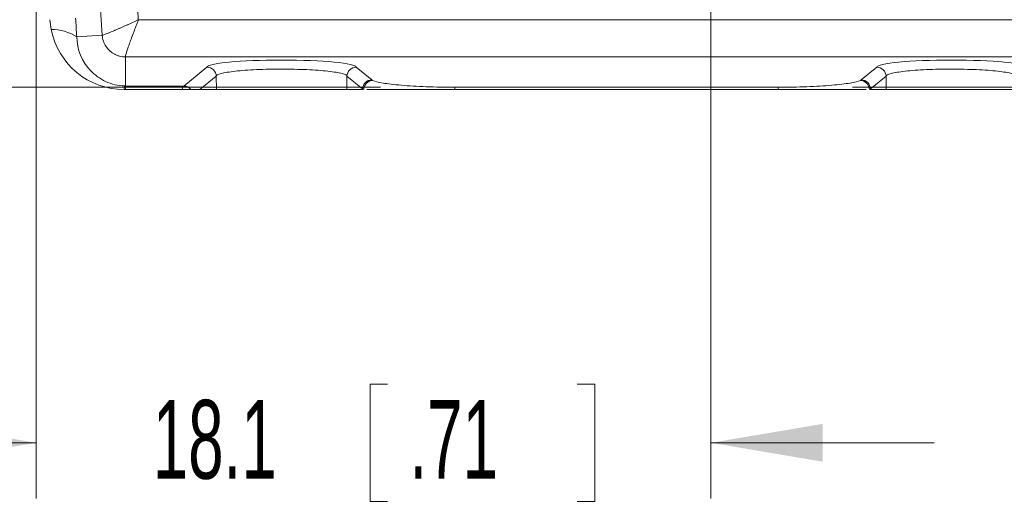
# Model space of a CAD drawing. Header units: millimetres. Extents: x 10 to 272, y 8 to 208.
# Tile 10 of 15: x 160 to 187, y 91 to 104. Entities that reach past the tile are written whole.
import ezdxf

# ---------------------------------------------------------------- set-up
doc = ezdxf.new("R2010")
doc.units = ezdxf.units.MM
doc.styles.add('SLDTEXTSTYLE1', font='TXT', dxfattribs={"width": 0.605})
doc.dimstyles.new('SLDDIMSTYLE3', dxfattribs={"dimtxt": 2.054655, "dimasz": 3, "dimexe": 0, "dimexo": 0.0625, "dimgap": 0.513664, "dimtad": 0, "dimtih": 1, "dimtoh": 1, "dimdec": 1, "dimrnd": 1e-09, "dimzin": 12, "dimdsep": 46, "dimtxsty": 'SLDTEXTSTYLE1', "dimsah": 1, "dimcen": 0.09, "dimadec": 0, "dimazin": 3, "dimtfac": 1, "dimtdec": 1, "dimtofl": 0, "dimtmove": 0, "dimatfit": 3, "dimfxl": 1, "dimfrac": 2, "dimtolj": 1, "dimtzin": 12, "dimarcsym": 0})
doc.dimstyles.new('SLDDIMSTYLE6', dxfattribs={"dimtxt": 2.054655, "dimasz": 3, "dimexe": 0, "dimexo": 0.0625, "dimgap": 0.513664, "dimtad": 0, "dimtih": 1, "dimtoh": 1, "dimdec": 1, "dimrnd": 1e-09, "dimzin": 12, "dimdsep": 46, "dimtxsty": 'SLDTEXTSTYLE1', "dimsah": 1, "dimcen": 0.09, "dimadec": 0, "dimazin": 3, "dimtfac": 1, "dimtdec": 1, "dimtmove": 0, "dimatfit": 0, "dimfxl": 1, "dimfrac": 2, "dimtolj": 1, "dimtzin": 12, "dimarcsym": 0})

# ---------------------------------------------------------------- blocks, each defined once
blk = doc.blocks.new('_D_16')
at = {"color": 7, "linetype": 'Continuous', "lineweight": 0}
for p, q in [((178.79, 112.478), (178.79, 90.99)), ((160.652, 112.074), (160.652, 90.99)), ((170.099, 94.068), (169.628, 94.068)), ((169.628, 94.068), (169.628, 90.912)), ((175.194, 94.068), (175.665, 94.068)), ((175.665, 94.068), (175.665, 90.912)), ((160.652, 92.49), (154.652, 92.49)), ((178.79, 92.49), (184.79, 92.49)), ((169.628, 90.912), (170.099, 90.912)), ((175.665, 90.912), (175.194, 90.912))]:
    blk.add_line(p, q, dxfattribs=at)
for points in [[(160.652, 92.49), (157.652, 92.998), (157.652, 91.982)], [(178.79, 92.49), (181.79, 91.982), (181.79, 92.998)]]:
    blk.add_solid(points, dxfattribs=at)
at = {"color": 7, "linetype": 'Continuous', "lineweight": 0, "char_height": 2.1167, "attachment_point": 1, "style": 'SLDTEXTSTYLE1'}
for s, insert in [('18.1', (163.788, 93.641)), ('.71', (170.687, 93.641))]:
    blk.add_mtext(s, dxfattribs=dict(at, insert=insert))
blk = doc.blocks.new('_D_17')
at = {"color": 7, "linetype": 'Continuous', "lineweight": 0}
for p, q in [((150.642, 109.394), (150.642, 115.394)), ((166.437, 109.394), (149.142, 109.394)), ((150.054, 107.361), (149.584, 107.361)), ((149.584, 107.361), (149.584, 104.206)), ((155.15, 107.361), (155.62, 107.361)), ((155.62, 107.361), (155.62, 104.206)), ((149.584, 104.206), (150.054, 104.206)), ((155.62, 104.206), (155.15, 104.206)), ((169.91, 102.049), (149.142, 102.049)), ((150.642, 102.049), (150.642, 96.049))]:
    blk.add_line(p, q, dxfattribs=at)
for points in [[(150.642, 109.394), (151.15, 112.394), (150.134, 112.394)], [(150.642, 102.049), (150.134, 99.049), (151.15, 99.049)]]:
    blk.add_solid(points, dxfattribs=at)
at = {"color": 7, "linetype": 'Continuous', "lineweight": 0, "char_height": 2.1167, "attachment_point": 1, "style": 'SLDTEXTSTYLE1'}
for s, insert in [('7.3', (145.311, 106.934)), ('.29', (150.642, 106.934))]:
    blk.add_mtext(s, dxfattribs=dict(at, insert=insert))
blk = doc.blocks.new('_D_19')
at = {"color": 7, "linetype": 'Continuous', "lineweight": 0}
for p, q in [((190.719, 120.978), (204.962, 120.978)), ((203.462, 120.978), (203.462, 114.218)), ((203.658, 113.747), (203.188, 113.747)), ((203.188, 113.747), (203.188, 110.592)), ((208.754, 113.747), (209.224, 113.747)), ((209.224, 113.747), (209.224, 110.592)), ((203.188, 110.592), (203.658, 110.592)), ((209.224, 110.592), (208.754, 110.592)), ((203.462, 102.049), (203.462, 110.122)), ((182.594, 102.049), (204.962, 102.049))]:
    blk.add_line(p, q, dxfattribs=at)
for points in [[(203.462, 120.978), (202.954, 117.978), (203.97, 117.978)], [(203.462, 102.049), (203.97, 105.049), (202.954, 105.049)]]:
    blk.add_solid(points, dxfattribs=at)
at = {"color": 7, "linetype": 'Continuous', "lineweight": 0, "char_height": 2.1167, "attachment_point": 1, "style": 'SLDTEXTSTYLE1'}
for s, insert in [('18.9', (197.347, 113.321)), ('.75', (204.246, 113.321))]:
    blk.add_mtext(s, dxfattribs=dict(at, insert=insert))

msp = doc.modelspace()

# ---------------------------------------------------------------- linework, layer by layer
at = {"color": 7, "linetype": 'Continuous', "lineweight": 15}
for p, q in [((163.401, 103.858), (189.103, 103.858)), ((162.429, 103.447), (161.744, 103.403)), ((189.452, 102.863), (163.052, 102.863)), ((163.052, 102.863), (163.052, 102.081)), ((164.624, 102.081), (165.246, 102.588)), ((169.258, 102.588), (169.676, 102.248)), ((182.828, 102.248), (183.246, 102.588)), ((165.496, 102.345), (165.056, 101.987)), ((165.496, 102.342), (165.502, 101.987)), ((169.008, 102.342), (169.002, 101.987)), ((169.428, 102.003), (169.008, 102.345)), ((183.496, 102.345), (183.076, 102.003)), ((183.496, 102.342), (183.502, 101.987)), ((163.052, 101.987), (163.021, 101.987)), ((163.052, 102.081), (164.624, 102.081)), ((163.052, 102.081), (163.052, 101.987)), ((164.573, 101.987), (163.052, 101.987)), ((165.056, 101.987), (164.816, 101.987)), ((165.056, 101.987), (165.502, 101.987)), ((165.502, 101.987), (169.002, 101.987)), ((169.002, 101.987), (169.428, 101.987)), ((169.428, 101.987), (169.428, 102.003)), ((171.91, 102.049), (180.594, 102.049)), ((171.91, 102.049), (171.91, 101.987)), ((180.594, 101.987), (171.91, 101.987)), ((180.594, 102.049), (180.594, 101.987)), ((183.076, 102.003), (183.076, 101.987)), ((183.076, 101.987), (183.502, 101.987)), ((183.502, 101.987), (187.002, 101.987))]:
    msp.add_line(p, q, dxfattribs=at)
for centre, radius, start, end in [((358.969, 116.015), 196.941, 175.93361, 183.65873), ((358.969, 116.015), 195.946, 182.24574, 183.5569), ((163.021, 103.987), 2, 183.5125, 191.1684), ((163.021, 103.987), 2, 191.1684, 270), ((161.076, 102.365), 1.235, 57.2424, 90.7718), ((169.68, 101.996), 0.252, 90.8198, 178.3206), ((169.71, 101.979), 0.253, 91.6406, 178.1965), ((182.794, 101.979), 0.253, 1.8035, 88.3594), ((182.824, 101.996), 0.252, 1.6794, 89.1802), ((163.481, 101.939), 0.463, 162.0473, 174.0267), ((164.62, 101.83), 0.251, 38.6126, 89.2461)]:
    msp.add_arc(centre, radius, start, end, dxfattribs=at)
for centre, major_axis, ratio, start_param, end_param in [((167.252, 102.587), (2.006, 0), 0.096289, 0.006214, 3.135379), ((185.252, 102.587), (2.006, 0), 0.096289, 0.006214, 3.135379), ((164.689, 99.593), (-0.04, 2.5), 0.107973, 0.094265, 0.29038)]:
    msp.add_ellipse(centre, major_axis=major_axis, ratio=ratio, start_param=start_param, end_param=end_param, dxfattribs=at)
for points in [[(161.716, 103.907), (161.726, 103.738), (161.736, 103.57), (161.744, 103.403)], [(165.496, 102.342), (165.496, 102.343), (165.496, 102.344), (165.496, 102.345)], [(169.008, 102.345), (169.008, 102.344), (169.008, 102.343), (169.008, 102.342)], [(169.676, 102.248), (169.683, 102.242), (169.692, 102.237), (169.703, 102.232)], [(182.801, 102.232), (182.812, 102.237), (182.821, 102.242), (182.828, 102.248)], [(183.496, 102.342), (183.496, 102.343), (183.496, 102.344), (183.496, 102.345)], [(163.041, 102.082), (163.045, 102.081), (163.049, 102.081), (163.052, 102.081)]]:
    msp.add_open_spline(points, degree=3, dxfattribs=at)
for points, knots in [([(162.429, 103.447), (162.437, 103.448), (162.451, 103.452), (162.485, 103.463), (162.498, 103.467), (162.527, 103.478), (162.544, 103.485), (162.57, 103.495), (162.579, 103.498), (162.614, 103.512), (162.643, 103.524), (162.695, 103.546), (162.717, 103.555), (162.762, 103.574), (162.785, 103.584), (162.831, 103.604), (162.854, 103.614), (162.9, 103.634), (162.924, 103.645), (162.973, 103.666), (162.997, 103.677), (163.048, 103.699), (163.073, 103.711), (163.123, 103.733), (163.148, 103.744), (163.198, 103.767), (163.223, 103.778), (163.299, 103.812), (163.35, 103.836), (163.401, 103.858)], [0, 0, 0, 0, 0.144469, 0.144469, 0.216704, 0.216704, 0.288938, 0.288938, 0.321236, 0.321236, 0.418128, 0.418128, 0.482723, 0.482723, 0.547318, 0.547318, 0.605313, 0.605313, 0.663308, 0.663308, 0.721304, 0.721304, 0.779299, 0.779299, 0.834474, 0.834474, 0.889649, 0.889649, 1, 1, 1, 1]), ([(163.401, 103.858), (163.389, 103.828), (163.368, 103.77), (163.337, 103.689), (163.311, 103.619), (163.288, 103.56), (163.253, 103.465), (163.207, 103.34), (163.153, 103.191), (163.11, 103.065), (163.077, 102.964), (163.056, 102.892), (163.054, 102.872), (163.052, 102.863)], [0, 0, 0, 0, 0.064488, 0.121743, 0.171764, 0.214552, 0.250106, 0.381713, 0.499776, 0.627821, 0.750403, 0.875586, 1, 1, 1, 1]), ([(161.744, 103.403), (161.751, 103.056), (161.892, 102.733), (162.232, 102.376), (162.367, 102.277), (162.598, 102.168), (162.68, 102.139), (162.853, 102.096), (162.946, 102.083), (163.041, 102.082)], [0, 0, 0, 0, 0.5, 0.5, 0.75, 0.75, 0.875, 0.875, 1, 1, 1, 1]), ([(163.052, 102.863), (163.025, 102.864), (162.972, 102.867), (162.893, 102.883), (162.818, 102.908), (162.748, 102.942), (162.684, 102.984), (162.606, 103.049), (162.524, 103.147), (162.453, 103.289), (162.437, 103.394), (162.429, 103.447)], [0, 0, 0, 0, 0.0869641, 0.172461, 0.2565261, 0.3391951, 0.4205039, 0.5004884, 0.6614626, 0.8278717, 1, 1, 1, 1]), ([(165.496, 102.345), (165.494, 102.41), (165.466, 102.472), (165.374, 102.561), (165.31, 102.588), (165.246, 102.588)], [0, 0, 0, 0, 0.5, 0.5, 1, 1, 1, 1]), ([(169.008, 102.342), (169.009, 102.355), (168.997, 102.367), (168.953, 102.392), (168.919, 102.404), (168.788, 102.439), (168.658, 102.461), (168.415, 102.488), (168.325, 102.496), (168.134, 102.51), (168.033, 102.516), (167.82, 102.526), (167.708, 102.529), (167.483, 102.534), (167.368, 102.536), (167.02, 102.536), (166.791, 102.531), (166.471, 102.516), (166.37, 102.51), (166.179, 102.496), (166.089, 102.488), (165.846, 102.461), (165.716, 102.439), (165.541, 102.393), (165.496, 102.368), (165.496, 102.342)], [0, 0, 0, 0, 0.0625, 0.0625, 0.125, 0.125, 0.25, 0.25, 0.3125, 0.3125, 0.375, 0.375, 0.4375, 0.4375, 0.5, 0.5, 0.625, 0.625, 0.6875, 0.6875, 0.75, 0.75, 0.875, 0.875, 1, 1, 1, 1]), ([(169.008, 102.345), (169.01, 102.41), (169.038, 102.472), (169.13, 102.561), (169.194, 102.588), (169.258, 102.588)], [0, 0, 0, 0, 0.5, 0.5, 1, 1, 1, 1]), ([(183.496, 102.345), (183.494, 102.41), (183.466, 102.472), (183.374, 102.561), (183.31, 102.588), (183.246, 102.588)], [0, 0, 0, 0, 0.5, 0.5, 1, 1, 1, 1]), ([(187.008, 102.342), (187.009, 102.355), (186.997, 102.367), (186.953, 102.392), (186.919, 102.404), (186.788, 102.439), (186.658, 102.461), (186.415, 102.488), (186.325, 102.496), (186.134, 102.51), (186.033, 102.516), (185.82, 102.526), (185.708, 102.529), (185.483, 102.534), (185.368, 102.536), (185.02, 102.536), (184.791, 102.531), (184.471, 102.516), (184.37, 102.51), (184.179, 102.496), (184.089, 102.488), (183.846, 102.461), (183.716, 102.439), (183.541, 102.393), (183.496, 102.368), (183.496, 102.342)], [0, 0, 0, 0, 0.0625, 0.0625, 0.125, 0.125, 0.25, 0.25, 0.3125, 0.3125, 0.375, 0.375, 0.4375, 0.4375, 0.5, 0.5, 0.625, 0.625, 0.6875, 0.6875, 0.75, 0.75, 0.875, 0.875, 1, 1, 1, 1]), ([(169.703, 102.232), (169.754, 102.207), (169.847, 102.182), (170.041, 102.15), (170.115, 102.139), (170.28, 102.12), (170.373, 102.111), (170.569, 102.094), (170.674, 102.087), (170.898, 102.073), (171.017, 102.068), (171.261, 102.058), (171.386, 102.055), (171.644, 102.05), (171.777, 102.049), (171.91, 102.049)], [0, 0, 0, 0, 0.25, 0.25, 0.375, 0.375, 0.5, 0.5, 0.625, 0.625, 0.75, 0.75, 0.875, 0.875, 1, 1, 1, 1]), ([(180.594, 102.049), (180.727, 102.049), (180.86, 102.05), (181.118, 102.055), (181.243, 102.058), (181.487, 102.068), (181.607, 102.073), (181.83, 102.087), (181.935, 102.094), (182.132, 102.111), (182.224, 102.12), (182.389, 102.139), (182.463, 102.15), (182.657, 102.182), (182.75, 102.207), (182.801, 102.232)], [0, 0, 0, 0, 0.125, 0.125, 0.25, 0.25, 0.375, 0.375, 0.5, 0.5, 0.625, 0.625, 0.75, 0.75, 1, 1, 1, 1]), ([(164.816, 101.987), (164.799, 101.987), (164.777, 101.987), (164.727, 101.987), (164.708, 101.987), (164.669, 101.987), (164.654, 101.987), (164.618, 101.987), (164.596, 101.987), (164.573, 101.987)], [0, 0, 0, 0, 0.5, 0.5, 0.75, 0.75, 0.875, 0.875, 1, 1, 1, 1]), ([(169.458, 101.987), (169.458, 101.987), (169.458, 101.987), (169.458, 101.987), (169.445, 101.992), (169.436, 101.998), (169.428, 102.003), (169.428, 102.003), (169.428, 102.003), (169.428, 102.003)], [-0.00000006, -0.00000006, -0.00000006, -0.00000006, 0, 0, 0, 0.0001906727, 0.0001906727, 0.0001906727, 0.0001907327, 0.0001907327, 0.0001907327, 0.0001907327]), ([(171.91, 101.987), (171.7, 101.987), (171.209, 101.987), (170.497, 101.987), (169.868, 101.987), (169.65, 101.987), (169.542, 101.987)], [0, 0, 0, 0, 0.202286, 0.471446, 0.741093, 1, 1, 1, 1]), ([(182.962, 101.987), (182.95, 101.987), (182.863, 101.987), (182.521, 101.987), (181.873, 101.987), (181.186, 101.987), (180.75, 101.987), (180.594, 101.987)], [0, 0, 0, 0, 0.0442352, 0.3124805, 0.5812132, 0.8499238, 1, 1, 1, 1]), ([(183.076, 102.003), (183.076, 102.003), (183.076, 102.003), (183.076, 102.003), (183.069, 101.998), (183.059, 101.992), (183.047, 101.987), (183.047, 101.987), (183.047, 101.987), (183.047, 101.987)], [-0.00000006, -0.00000006, -0.00000006, -0.00000006, 0, 0, 0, 0.0001906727, 0.0001906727, 0.0001906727, 0.0001907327, 0.0001907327, 0.0001907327, 0.0001907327])]:
    msp.add_open_spline(points, degree=3, knots=knots, dxfattribs=at)

# ---------------------------------------------------------------- dimensions: what is measured, and where the dimension line sits
at = {"color": 7, "linetype": 'Continuous', "lineweight": 0}
for base, p1, p2, dimstyle, picture, middle in [((203.462, 102.049), (188.719, 120.978), (180.594, 102.049), 'SLDDIMSTYLE3', '_D_19', (203.462, 112.17)), ((150.642, 102.049), (168.437, 109.394), (171.91, 102.049), 'SLDDIMSTYLE6', '_D_17', (150.642, 105.784))]:
    dim = msp.add_linear_dim(base=base, p1=p1, p2=p2, angle=90, dimstyle=dimstyle, dxfattribs=at)
    dim.commit()
    dim.dimension.update_dxf_attribs({"geometry": picture, "text_midpoint": middle, "dimtype": 160})
dim = msp.add_linear_dim(base=(178.79, 92.49), p1=(160.652, 114.074), p2=(178.79, 114.478), dimstyle='SLDDIMSTYLE6', dxfattribs=at)
dim.commit()
dim.dimension.update_dxf_attribs({"geometry": '_D_16', "text_midpoint": (169.903, 92.49), "dimtype": 160})

doc.saveas('drawing.dxf')
